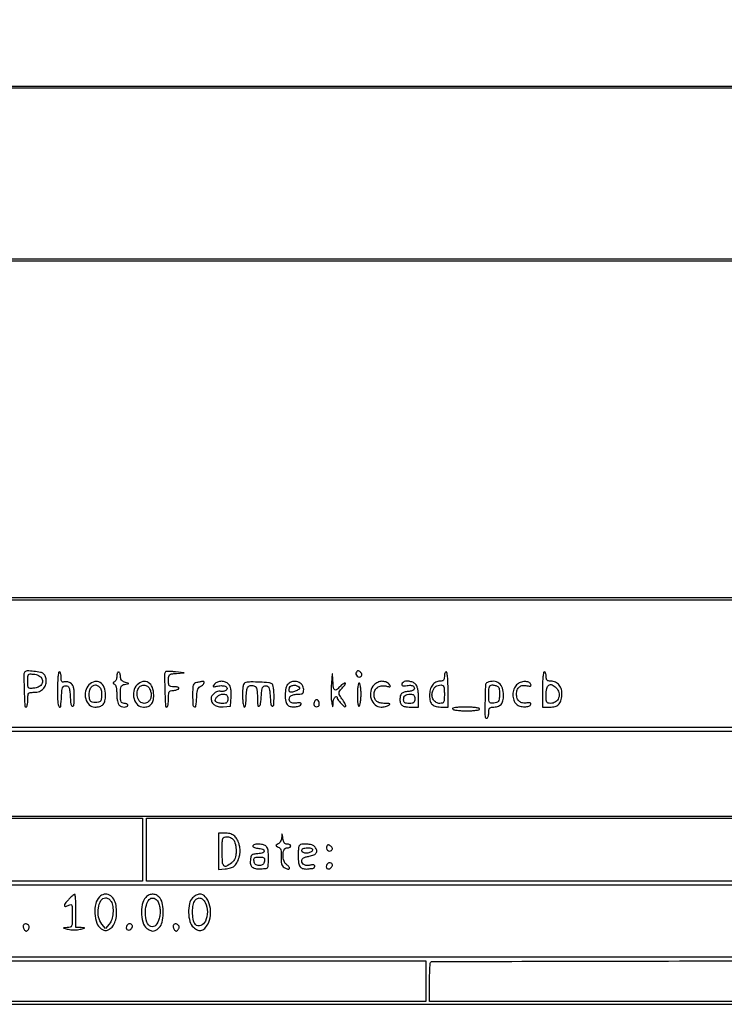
# Model space of a CAD drawing. Extents: x 117 to 3390, y 118 to 2363.
# Tile 3 of 6: x 2260 to 2640, y 118 to 649. Entities that reach past the tile are written whole.
import ezdxf

# ---------------------------------------------------------------- set-up
doc = ezdxf.new("R2010")
doc.units = 0

msp = doc.modelspace()

# ---------------------------------------------------------------- linework, layer by layer
for points in [[(422.623746, 2199.318798, -0.000002), (820.647058, 2199.499088, -0.000085)], [(877.970255, 1940.354271, -0.000003), (1142.093696, 1940.532732, -0.00013)], [(1777, 612.5), (3140.5, 612.5), (3146.006724, 615.204525, 0.043501), (3151.332714, 618.422297, 0.041686), (3156.104169, 622.554689, 0.041257), (3160.168266, 627.466259, 0.040701), (3163.391533, 633), (3166.5, 639.5), (3166.753245, 1403.463027, 0.000048), (3166.859244, 1851.712343, 0.000453), (3166.712932, 2043.250967, 0.000135), (3166.47599, 2165.497027, 0.061913), (3165.467944, 2173.463027, 0.061525), (3162.3351, 2181.48222, 0.057996), (3157.2952, 2188.674929, 0.057626), (3150.703344, 2194.557692, 0.0592), (3143, 2198.718452, 0.094101), (3136.417844, 2199.97967, 0.00006), (2947.46579, 2200.272159, 0.000305), (2639.773799, 2200.523948, 0.000022), (1779.5, 2200.666078, 0.000036), (1075.820938, 2200.702099, 0.000192)], [(1088.567046, 1945.568882, 0.000011), (873.70415, 1945.290929, 0.077348)], [(1259.815542, 2199.62199, -0.000051), (1780.5, 2199.626534), (3137.5, 2199.5), (3143.201632, 2197.196248, -0.063831), (3150.950325, 2192.846853, -0.062111), (3157.43207, 2186.648727, -0.061909), (3162.210207, 2179.028138, -0.062651), (3164.953673, 2170.5, -0.04625), (3165.571386, 2163.92463, -0.000036), (3165.766632, 1996.038093, -0.000296), (3165.87903, 1771.293406, -0.000073), (3165.79168, 1402.5, -0.000039), (3165.570099, 921.232598, -0.000542), (3165.288923, 747.818723, -0.000186), (3164.964889, 642.473842, -0.093652), (3163.718452, 636, -0.054942), (3159.832411, 628.656877, -0.056701), (3154.475444, 622.421851, -0.057363), (3147.917386, 617.608865, -0.058762), (3140.489052, 614.458311, -0.070802), (3133.87234, 613.509852, -0.00003), (2902.6597, 613.291248, -0.000239), (2552.736541, 613.148782, -0.000028), (1774.989052, 613.248536)], [(1229.111541, 866.134221, 0.000036), (1779.014662, 866.2478), (2682.5, 866.5), (2686.552908, 868.669775, 0.040626), (2690.484137, 871.204812, 0.037728), (2694.05938, 874.400319, 0.038053), (2697.084159, 878.065715, 0.043237), (2699.375844, 882), (2701.5, 886.5), (2701.5, 1406), (2701.5, 1925.5), (2699.408163, 1930, 0.033395), (2696.954253, 1934.471629, 0.046597), (2694.152074, 1938.068872, 0.048347), (2690.819674, 1940.987258, 0.040106), (2686.780186, 1943.422248), (2681.607311, 1946), (1777.553656, 1945.897912, 0.000067), (1362.067228, 1945.795128, 0.000223)], [(2695.578341, 1723.891267, -0.000064), (2695.802783, 1409.5, -0.000113), (2695.890768, 1165.624579, -0.000414), (2695.783685, 1011.11605, -0.000057), (2695.591842, 893.833248, -0.052302), (2695.010221, 888.380274, -0.064114), (2693.360967, 883.700366, -0.056224), (2690.521844, 879.359406, -0.057234), (2686.848577, 875.833577, -0.072636), (2682.73941, 873.558962, -0.089928), (2676.8609, 872.48214, -0.000083), (2537.156718, 872.254351, -0.000403), (2317.040386, 872.109435, -0.000038), (1775.414497, 872.230299)]]:
    msp.add_lwpolyline(points, format="xyb")
for points in [[(117.463346, 2361.750305, 0.090812), (117.267992, 2360.684755), (117.20352, 2031.426652, 0.000066), (117.180761, 1669.125388, 0.00004), (117.244614, 1239), (117.5, 117.5), (1754, 117.5), (3390.5, 117.5), (3390.5, 1240), (3390.5, 2362.5), (1754.218732, 2362.750305, 0.000029), (901.86696, 2362.831312, 0.000162), (445.294791, 2362.700308, 0.000003), (118.547025, 2362.498846, 0.311453)], [(2262.415976, 297.083333, 0.202545), (2261.814486, 295.598496, 0.003949), (2262.005249, 287.195027, 0.002968), (2262.317385, 278.654225, 0.40183), (2263, 278, 0.295869), (2263.387127, 278.251055, 0.04382), (2263.70625, 279.175, 0.037669), (2263.92761, 280.467056, 0.023598), (2264, 282, -0.015763), (2264.078782, 284.498264, -0.15969), (2264.459063, 285.451047, -0.195426), (2265.294641, 285.894966, -0.025597), (2267.345012, 286, 0.044033), (2268.802168, 286.128577, 0.043681), (2270.218371, 286.510367, 0.04652), (2271.448371, 287.094859, 0.074802), (2272.345012, 287.828741, 0.09848), (2273.503153, 289.764161, 0.08036), (2273.942132, 292.14232, 0.085555), (2273.604778, 294.396766, 0.140626), (2272.525624, 295.978734, 0.126373), (2270.864436, 296.763449, 0.020269), (2267.287847, 297.301667, 0.016912), (2263.6704, 297.573518, 0.209856)], [(2271.394036, 293.75, -0.144371), (2271.911111, 291.900776, -0.160781), (2271.307485, 290.155253, -0.127752), (2269.616849, 288.829835, -0.078054), (2267.149151, 288.186642, -0.02673), (2265.200502, 288.097464, -0.221728), (2264.421795, 288.467983, -0.161097), (2264.067344, 289.379571, -0.012848), (2264, 292, -0.012848), (2264.067344, 294.620429, -0.161097), (2264.421795, 295.532017, -0.221728), (2265.200502, 295.902536, -0.02673), (2267.149151, 295.813358, -0.0462), (2268.43506, 295.564033, -0.042175), (2269.695111, 295.077987, -0.04478), (2270.748589, 294.443703, -0.095269)], [(2280, 287.5, 0.011277), (2280.151302, 280.792664, 0.121967), (2280.914985, 278.213215, 0.715928), (2281.721382, 278.37874, 0.018392), (2282.200096, 283.75, -0.009988), (2282.433465, 286.981771, -0.072233), (2282.797513, 288.493762, -0.172705), (2283.4437, 289.226774, -0.127238), (2284.5, 289.5, -0.116047), (2285.54184, 289.254894, -0.170599), (2286.191152, 288.586251, -0.080017), (2286.569632, 287.234979, -0.012871), (2286.809995, 284.5, 0.012607), (2287.237706, 279.603684, 0.291503), (2288.079496, 278.561932, 0.494725), (2288.866868, 279.094795, 0.014251), (2289, 283.764816, 0.011351), (2288.923044, 287.154323, 0.058259), (2288.620624, 289.007246, 0.106806), (2287.996871, 290.173913, 0.094181), (2286.921859, 291.04182, 0.043539), (2286.021648, 291.427073, 0.039237), (2285.036501, 291.667026, 0.041437), (2284.115245, 291.738714, 0.090556), (2283.421859, 291.608388, -0.137853), (2282.773356, 291.548277, -0.218002), (2282.323792, 291.863046, -0.108115), (2282.069396, 292.643029, -0.024976), (2282, 294.031385, 0.031968), (2281.927216, 295.168592, 0.049312), (2281.70625, 296.127969, 0.063429), (2281.384174, 296.791991, 0.253346), (2281, 297, 0.368504), (2280.576184, 296.638562, 0.013417), (2280.276316, 294.375, 0.017647), (2280.066212, 291.360608, 0.008575)], [(2312, 294.583333, -0.047769), (2311.907336, 293.615638, -0.051009), (2311.632812, 292.705208, -0.056878), (2311.229231, 291.981026, -0.128732), (2310.75, 291.583333, 0.029131), (2310.14253, 291.255505, 0.260055), (2310, 291, 0.260055), (2310.14253, 290.744495, 0.029131), (2310.75, 290.416667, -0.185519), (2311.259426, 289.888462, -0.04223), (2311.652827, 288.685347, -0.035974), (2311.914659, 287.059783, -0.021949), (2312, 285.116667, 0.023276), (2312.088203, 283.222989, 0.02676), (2312.3525, 281.433021, 0.027332), (2312.735597, 279.961897, 0.119564), (2313.2, 279.2, 0.106751), (2314.486565, 278.370441, 0.079759), (2316.144926, 278.032852, 0.104548), (2317.49618, 278.26021, 0.308176), (2318, 279, 0.191087), (2317.848523, 279.381882, 0.088204), (2317.4125, 279.70625, 0.068025), (2316.765418, 279.926307, 0.048028), (2316, 280, -0.109354), (2314.955285, 280.231252, -0.189664), (2314.351411, 280.866306, -0.084696), (2314.065483, 282.167077, -0.011847), (2314, 284.930449, -0.013259), (2314.074079, 287.723523, -0.086096), (2314.386529, 289.089927, -0.162747), (2315.052767, 289.850719, -0.083862), (2316.25, 290.3035), (2318.5, 290.746101), (2316.25, 291.489682, -0.066475), (2315.269867, 291.965481, -0.090844), (2314.564007, 292.644308, -0.090576), (2314.143272, 293.530934, -0.065697), (2314, 294.616631, 0.040055), (2313.926775, 295.529219, 0.059352), (2313.70625, 296.299885, 0.07806), (2313.382658, 296.82406, 0.218879), (2313, 297, 0.221088), (2312.617264, 296.822066, 0.077179), (2312.29375, 296.290104, 0.058687), (2312.073193, 295.508703, 0.039486)], [(2338.429481, 297.096148, 0.202502), (2337.821791, 295.599927, 0.004016), (2338.005269, 287.198559, 0.00302), (2338.312008, 278.659721, 0.40198), (2339, 278, 0.31052), (2339.388512, 278.267028, 0.036969), (2339.70625, 279.321875, 0.033738), (2339.927717, 280.775243, 0.020945), (2340, 282.5, -0.012802), (2340.06812, 285.160033, -0.111917), (2340.38561, 286.28912, -0.209074), (2341.079462, 286.829364, -0.06242), (2342.440983, 287, 0.037634), (2343.42066, 287.073842, 0.041396), (2344.346475, 287.29375, 0.045439), (2345.093337, 287.615492, 0.130646), (2345.5, 288, 0.297719), (2345.490145, 288.391769, 0.145541), (2345.083987, 288.718784, 0.069343), (2344.243706, 288.933656, 0.027979), (2343.059017, 289, -0.030387), (2341.279029, 289.108279, -0.182693), (2340.472151, 289.531341, -0.160752), (2340.090178, 290.41573, -0.022236), (2340, 292.442502, -0.027054), (2340.114257, 294.552627, -0.186546), (2340.582031, 295.457666, -0.148124), (2341.597668, 295.924436, -0.015264), (2344.25, 296.207073), (2348.5, 296.529142), (2343.679481, 297.027385, 0.009071), (2341.801237, 297.187139, 0.013404), (2340.14883, 297.25311, 0.008567), (2338.784447, 297.247601, 0.193416)], [(2427.966374, 290.5, 0.011094), (2427.823683, 287.599994, 0.010851), (2427.808257, 284.675, 0.010798), (2427.905875, 282.108945, 0.03962), (2428.13067, 280.5, 0.000884), (2428.607196, 278.366846, 0.24637), (2428.723103, 278.230533, 0.517598), (2428.820434, 278.293227, 0.00132), (2428.897639, 280.190983, -0.070439), (2429.203268, 281.883363, -0.070423), (2429.966693, 283.424528, -0.265325), (2430.61459, 283.738744, -0.382854), (2431.033269, 283.309017, 0.150645), (2431.48096, 282.043985, 0.025966), (2433.121231, 280.061047, 0.02192), (2434.903257, 278.284209, 0.40101), (2435.634095, 278.300762, 0.270796), (2435.73881, 278.700028, 0.033446), (2435.427062, 279.583345, 0.032118), (2434.87484, 280.669495, 0.021053), (2434.109091, 281.846795, -0.018323), (2432.513357, 284.271107, -0.139654), (2432.155346, 285.574953, -0.160967), (2432.566774, 286.781102, -0.026572), (2434.174314, 288.685549, 0.022099), (2434.938824, 289.575006, 0.050777), (2435.410496, 290.32013, 0.113261), (2435.526641, 290.800328, 0.417659), (2435.329302, 291, 0.123994), (2434.818996, 290.871474, 0.030479), (2434.077722, 290.4125, 0.029337), (2433.26777, 289.765534, 0.025652), (2432.5, 289, -0.039053), (2430.723033, 287.320637, -0.364438), (2429.745557, 287.34005, -0.185879), (2429.116125, 288.536144, -0.014047), (2428.785602, 292.25, 0.001045), (2428.558813, 295.858794, 0.77567), (2428.442707, 295.880701, 0.091439), (2428.322278, 295.419576, 0.000434)], [(2441.47616, 296.961426, 0.188412), (2441.26119, 295.787515, 0.162562), (2441.880583, 294.689607, 0.175071), (2442.994999, 294.233843, 0.209743), (2444.042382, 294.642382, 0.089272), (2444.41875, 295.183961, 0.153701), (2444.486198, 295.724047, 0.125124), (2444.229301, 296.284595, 0.049888), (2443.631409, 296.89094, 0.037369), (2442.899749, 297.411096, 0.128354), (2442.3455, 297.575288, 0.177337), (2441.888736, 297.424766, 0.087186)], [(2489, 294.5, -0.045133), (2488.887309, 293.254109, -0.144241), (2488.515499, 292.516523, -0.152848), (2487.818641, 292.123035, -0.052719), (2486.654988, 292, 0.118783), (2484.341372, 291.442497, 0.118089), (2482.529801, 289.891668, 0.09761), (2481.384358, 287.414364, 0.059694), (2481, 284.206443, 0.062819), (2481.373918, 281.242048, 0.148523), (2482.517914, 279.358595, 0.135091), (2484.601052, 278.322581, 0.048276), (2487.934259, 278), (2491, 278), (2491, 287.5, 0.008575), (2490.933788, 291.360608, 0.017647), (2490.723684, 294.375, 0.013417), (2490.423816, 296.638562, 0.368504), (2490, 297, 0.226478), (2489.617064, 296.817169, 0.074992), (2489.29375, 296.265625, 0.057076), (2489.073116, 295.457356, 0.038131)], [(2542, 287.5), (2542, 278), (2545.877555, 278, 0.057818), (2548.815653, 278.340889, 0.13806), (2550.720286, 279.39479, 0.128414), (2551.878254, 281.346074, 0.046904), (2552.478172, 284.526937, 0.082507), (2552.265446, 287.47768, 0.109967), (2551.086362, 289.883682, 0.118347), (2549.077981, 291.443941, 0.106622), (2546.5, 292, -0.045527), (2545.231486, 292.115743, -0.152009), (2544.5, 292.5, -0.152009), (2544.115743, 293.231486, -0.045527), (2544, 294.5, 0.038131), (2543.926884, 295.457356, 0.057076), (2543.70625, 296.265625, 0.074992), (2543.382936, 296.817169, 0.226478), (2543, 297, 0.368504), (2542.576184, 296.638562, 0.013417), (2542.276316, 294.375, 0.017647), (2542.066212, 291.360608, 0.008575)], [(2297, 290, 0.143286), (2295.156849, 286.632243, 0.118509), (2295.238098, 282.527266, 0.133422), (2297.119798, 279.248307, 0.198687), (2300.13717, 278, 0.06905), (2302.825373, 278.373021, 0.138849), (2304.634244, 279.486277, 0.129808), (2305.665475, 281.443169, 0.056766), (2306, 284.380196, 0.08733), (2305.246857, 288.659338, 0.167587), (2303.079829, 291.336236, 0.207626), (2300.093531, 291.783753, 0.131936)], [(2302.945786, 288.565324, -0.092336), (2303.381481, 287.783794, -0.03571), (2303.69322, 286.578208, -0.033843), (2303.852165, 285.189863, -0.035521), (2303.818231, 283.815324, -0.027185), (2303.53579, 281.94717, -0.14639), (2303.052843, 281.052796, -0.162186), (2302.186218, 280.619766, -0.035469), (2300.5, 280.5, -0.035469), (2298.813782, 280.619766, -0.162186), (2297.947157, 281.052796, -0.14639), (2297.46421, 281.94717, -0.027185), (2297.181769, 283.815324, -0.060398), (2297.241242, 286.198112, -0.086927), (2297.901519, 288.197114, -0.110705), (2299.045512, 289.52015, -0.160695), (2300.5, 290, -0.089814), (2301.066601, 289.897395, -0.043078), (2301.736183, 289.578564, -0.040852), (2302.397446, 289.114265, -0.046096)], [(2323, 290, 0.147278), (2321.194221, 286.638394, 0.119606), (2321.348608, 282.53315, 0.132322), (2323.313252, 279.246597, 0.194626), (2326.394482, 278, 0.075883), (2328.924115, 278.386135, 0.137607), (2330.6659, 279.518471, 0.124524), (2331.67245, 281.484965, 0.056387), (2332, 284.380196, 0.08733), (2331.246857, 288.659338, 0.167587), (2329.079829, 291.336236, 0.207626), (2326.093531, 291.783753, 0.131936)], [(2328.615219, 289.234687, -0.128088), (2329.754578, 287.97043, -0.071596), (2330.441274, 286.002574, -0.069551), (2330.557446, 283.850115, -0.101961), (2330.020215, 282.037773, -0.165842), (2328.113154, 280.258641, -0.208261), (2325.719666, 280.231445, -0.172568), (2323.735008, 282.047477, -0.1226), (2323, 285, -0.088096), (2323.453347, 287.553052, -0.144281), (2324.751974, 289.304315, -0.173323), (2326.602371, 289.88262, -0.136387)], [(2355.25, 291.294267, 0.099285), (2354.020457, 290.791443, 0.168546), (2353.354323, 289.916497, 0.07125), (2353.061702, 288.25672, 0.008062), (2353, 284.430449, 0.013544), (2353.135615, 279.425004, 0.259389), (2353.937259, 278.151361, 0.530269), (2354.779375, 278.583049, 0.016048), (2355.19774, 283.225701, -0.016568), (2355.449764, 285.990317, -0.064567), (2355.878704, 287.649429, -0.101023), (2356.599897, 288.742287, -0.081555), (2357.744074, 289.564961, 0.074977), (2358.842549, 290.333186, 0.167621), (2359.305885, 291.226058, 0.344334), (2358.984962, 291.790855, 0.156302), (2358.083333, 291.863818, -0.006784), (2357.733287, 291.787091, -0.000959), (2357.010417, 291.640337, -0.001093), (2356.154218, 291.470173, -0.000931)], [(2364.892064, 290.369945, 0.022335), (2364.181991, 289.432123, 0.429425), (2364.249865, 289.110246, 0.184551), (2364.732895, 289.018977, 0.00738), (2366.519619, 289.36817, -0.061199), (2369.040688, 289.584293, -0.111842), (2371.025951, 289.05726, -0.287964), (2371.595709, 288.0799, -0.244833), (2371, 287.022828, -0.063367), (2370.304925, 286.686359, -0.044311), (2369.457516, 286.482841, -0.044573), (2368.595004, 286.432718, -0.067672), (2367.855372, 286.556772, 0.169787), (2366.411279, 286.506137, 0.077635), (2364.759006, 285.546073, 0.076169), (2363.446388, 284.10104, 0.147397), (2363, 282.619701, 0.117307), (2363.472408, 280.633861, 0.127433), (2364.780742, 279.143934, 0.106265), (2366.863181, 278.30016, 0.063734), (2369.539884, 278.177108), (2373.5, 278.5), (2373.798114, 283.630458, 0.018644), (2373.849726, 286.116435, 0.044228), (2373.656095, 287.955105, 0.060457), (2373.208081, 289.334276, 0.08786), (2372.476685, 290.380458, 0.103873), (2370.707267, 291.535668, 0.093465), (2368.553227, 291.938779, 0.09704), (2366.468922, 291.52741, 0.12305)], [(2381.75, 291.261375, 0.158837), (2380.867987, 290.727736, 0.11576), (2380.333948, 289.704828, 0.053055), (2380.06651, 287.868883, 0.00966), (2380, 284.426676, 0.014075), (2380.070508, 281.922414, 0.024522), (2380.2889, 279.856669, 0.022305), (2380.600242, 278.312576, 0.344545), (2381, 278, 0.330291), (2381.39078, 278.289752, 0.027861), (2381.70625, 279.584197, 0.028398), (2381.927843, 281.325708, 0.017447), (2382, 283.393011, -0.031625), (2382.225273, 286.951114, -0.130626), (2383.030402, 288.93095, -0.220325), (2384.436824, 289.683026, -0.106333), (2386.5, 289.361626, -0.169175), (2387.195974, 288.773527, -0.074009), (2387.657223, 287.639456, -0.045174), (2387.922612, 285.862455, -0.014492), (2388, 283.193011, 0.018312), (2388.154784, 278.968148, 0.557921), (2388.928215, 278.56574, 0.232189), (2389.765919, 279.854327, 0.014558), (2390.190005, 284.5, -0.012871), (2390.430368, 287.234979, -0.080017), (2390.808848, 288.586251, -0.170599), (2391.45816, 289.254894, -0.116047), (2392.5, 289.5, -0.116047), (2393.54184, 289.254894, -0.170599), (2394.191152, 288.586251, -0.080017), (2394.569632, 287.234979, -0.012871), (2394.809995, 284.5, 0.012675), (2395.237495, 279.613809, 0.288787), (2396.079179, 278.562034, 0.497593), (2396.866113, 279.088718, 0.014386), (2397, 283.740983, 0.015881), (2396.919736, 286.267412, 0.026603), (2396.672372, 288.37723, 0.027954), (2396.30595, 289.972339, 0.185983), (2395.821501, 290.610318, 0.118334), (2394.129308, 291.167343, 0.009049), (2389.303892, 291.478201, 0.01227), (2384.505448, 291.58232, 0.056615)], [(2404.571429, 290.428571, 0.146969), (2403.405017, 288.260346, 0.047563), (2403.012949, 284.597961, 0.047179), (2403.312432, 280.984774, 0.177089), (2404.439528, 279.050187, 0.134593), (2406.083312, 278.305948, 0.057693), (2408.511362, 278.203155, 0.059075), (2410.747223, 278.635386, 0.240813), (2411.6998, 279.580758, 0.270805), (2411.611771, 279.989044, 0.149643), (2411.1579, 280.256462, 0.070465), (2410.28758, 280.339091, 0.024927), (2409.03844, 280.21895, -0.032489), (2407.580493, 280.100929, -0.087419), (2406.557182, 280.264575, -0.120726), (2405.848752, 280.72192, -0.098022), (2405.365803, 281.489116, -0.162997), (2405.305357, 282.885675, -0.169012), (2406.100955, 284.012545, -0.107751), (2407.794353, 284.741524, -0.0466), (2410.25, 284.984687, 0.03684), (2411.681565, 285.098326, 0.146276), (2412.469521, 285.472512, 0.162341), (2412.876634, 286.191736, 0.048339), (2413, 287.464816, 0.165078), (2412.150407, 289.968, 0.14558), (2409.910495, 291.591763, 0.137981), (2407.048413, 291.774895, 0.144765)], [(2410.715226, 288.369339, -0.353044), (2410.388176, 287.503104, -0.046534), (2408.479424, 286.609112, -0.044954), (2406.35839, 286.055822, -0.24226), (2405.258463, 286.408204, -0.162567), (2405.106237, 286.713085, -0.048613), (2405.083276, 287.239138, -0.043085), (2405.17228, 287.872334, -0.035175), (2405.371991, 288.527009, -0.208822), (2406.331544, 289.500604, -0.10297), (2408.075852, 289.810302, -0.102619), (2409.803461, 289.398459, -0.206485)], [(2442, 284.440983, 0.011118), (2442.060917, 281.70171, 0.030582), (2442.264559, 279.780718, 0.050604), (2442.577089, 278.64208, 0.469367), (2443, 278.5, 0.199798), (2443.391852, 279.045623, 0.019282), (2443.70625, 280.68165, 0.022144), (2443.927181, 282.738245, 0.015685), (2444, 285.059017, 0.015621), (2443.928428, 287.349343, 0.026076), (2443.707919, 289.264754, 0.024323), (2443.39431, 290.698135, 0.338832), (2443, 291, 0.345981), (2442.598865, 290.684686, 0.021789), (2442.288115, 289.110246, 0.024127), (2442.070244, 287.003565, 0.013703)], [(2451, 290, 0.150053), (2449.19749, 286.600323, 0.12494), (2449.439504, 282.500371, 0.135154), (2451.559389, 279.237983, 0.18496), (2454.806704, 278.015313, 0.030874), (2455.947887, 278.092361, 0.025381), (2457.149469, 278.310881, 0.026105), (2458.235312, 278.626466, 0.059744), (2459, 279, 0.093859), (2459.473213, 279.45058, 0.466429), (2459.394048, 279.760435, 0.100627), (2458.680156, 279.940604, 0.010581), (2456.95, 279.984687, -0.0509), (2454.279607, 280.268884, -0.11424), (2452.441955, 281.123336, -0.137745), (2451.374358, 282.574422, -0.090378), (2451, 284.628571, -0.101918), (2451.476834, 286.943565, -0.13028), (2452.816007, 288.650065, -0.125589), (2454.867416, 289.508825, -0.090946), (2457.354093, 289.422228, 0.006868), (2459.224183, 289.038335, 0.172724), (2459.733419, 289.117041, 0.444517), (2459.811039, 289.435868, 0.023745), (2459.107936, 290.369945, 0.127566), (2457.441938, 291.570189, 0.104413), (2455.268832, 291.926406, 0.095886), (2452.979955, 291.374078, 0.089596)], [(2466.666667, 291.333333, 0.095625), (2466.02357, 290.382605, 0.341814), (2466.196654, 289.717717, 0.176929), (2467.146396, 289.416454, 0.038601), (2468.87872, 289.625744, -0.036464), (2470.089381, 289.777255, -0.053666), (2471.158682, 289.717715, -0.066145), (2471.989429, 289.465324, -0.148624), (2472.478855, 289.034213, -0.114268), (2472.815174, 288.039454, -0.239822), (2472.52609, 287.29913, -0.127288), (2471.520512, 286.782556, -0.028009), (2469.589883, 286.46041, 0.036937), (2467.24802, 286.026578, 0.127859), (2465.914425, 285.278252, 0.147377), (2465.220318, 284.044488, 0.055009), (2465, 282.047972, 0.088127), (2465.351278, 280.070433, 0.168519), (2466.360294, 278.836617, 0.110815), (2468.265988, 278.18245, 0.027491), (2471.581787, 278), (2475, 278), (2475, 283.428571, 0.0194), (2474.904048, 285.900666, 0.035825), (2474.605263, 287.888243, 0.04517), (2474.116279, 289.408959, 0.096299), (2473.428571, 290.428571, 0.102174), (2471.948717, 291.401847, 0.061353), (2469.906528, 291.935426, 0.063689), (2467.925961, 291.946928, 0.167542)], [(2489, 285, -0.010385), (2488.937137, 281.973836, -0.104493), (2488.626759, 280.757137, -0.216006), (2487.927756, 280.183368, -0.065555), (2486.535184, 280, -0.131765), (2484.580607, 280.524191, -0.121897), (2483.082582, 281.967039, -0.11351), (2482.36139, 284.035324, -0.103333), (2482.579382, 286.287773, -0.055087), (2483.306659, 287.949811, -0.094959), (2484.289868, 289.089333, -0.099729), (2485.587758, 289.749846, -0.065896), (2487.25, 289.984687, -0.148899), (2488.122691, 289.727232, -0.164116), (2488.663266, 289.034955, -0.072032), (2488.933534, 287.658009, -0.012501)], [(2512.25, 291.337719, 0.29387), (2511.202128, 289.856249, 0.007762), (2510.962436, 281.433694, 0.007337), (2510.977158, 273.006183, 0.409412), (2512, 272, 0.254951), (2512.384262, 272.209557, 0.06271), (2512.70625, 272.88125, 0.048861), (2512.927234, 273.850749, 0.031626), (2513, 275, -0.030526), (2513.092805, 276.518675, -0.120821), (2513.422145, 277.386934, -0.16837), (2514.045669, 277.845543, -0.07528), (2515.065741, 278, 0.067305), (2517.798254, 278.369499, 0.139081), (2519.625508, 279.47778, 0.131226), (2520.663531, 281.43214, 0.056882), (2521, 284.380196, 0.08147), (2520.363705, 288.25935, 0.144457), (2518.516865, 290.890033, 0.159772), (2515.689513, 291.937851, 0.105784)], [(2517.819201, 289.132901, -0.141977), (2518.352463, 288.529327, -0.058419), (2518.704182, 287.484985, -0.045909), (2518.867444, 286.088655, -0.026592), (2518.819201, 284.398214, -0.021501), (2518.54505, 282.211076, -0.115947), (2518.083167, 281.114205, -0.157693), (2517.255572, 280.512607, -0.050342), (2515.75, 280.183578, -0.044569), (2514.096403, 280.141435, -0.250661), (2513.370084, 280.591556, -0.123298), (2513.0553, 281.688569, -0.00852), (2513, 284.933578, -0.012228), (2513.066027, 287.632918, -0.071272), (2513.335597, 289.025476, -0.163834), (2513.876141, 289.72441, -0.150231), (2514.75, 289.984687, -0.039099), (2515.516423, 289.91791, -0.026418), (2516.373453, 289.728159, -0.026664), (2517.187543, 289.454733, -0.046973)], [(2528.060577, 290.060577, 0.11014), (2526.569478, 287.71366, 0.08329), (2526.020079, 284.701531, 0.085537), (2526.485427, 281.751255, 0.127721), (2527.911566, 279.580032, 0.116294), (2529.799906, 278.538559, 0.069474), (2532.354285, 278.194879, 0.07621), (2534.643067, 278.557456, 0.240698), (2535.712516, 279.618905, 0.216421), (2535.666028, 280.041662, 0.190383), (2535.312683, 280.315184, 0.08904), (2534.594529, 280.390772, 0.029043), (2533.533889, 280.251229, -0.092848), (2531.304951, 280.242944, -0.132707), (2529.529345, 281.090435, -0.129702), (2528.395423, 282.735005, -0.086635), (2528, 285, -0.085256), (2528.397146, 287.312214, -0.137104), (2529.539683, 288.937542, -0.141249), (2531.330836, 289.705276, -0.092815), (2533.584886, 289.568051, 0.021371), (2534.816911, 289.314241, 0.111599), (2535.504073, 289.356794, 0.269733), (2535.793804, 289.661785, 0.138434), (2535.770753, 290.206384, 0.221308), (2534.648791, 291.403466, 0.100611), (2532.489204, 291.800099, 0.08571), (2530.020442, 291.325534, 0.106521)], [(2549.428571, 288.428571, -0.134308), (2550.906449, 285.837679, -0.152871), (2550.758345, 282.993775, -0.159174), (2549.03348, 280.821626, -0.14704), (2546.3, 280, -0.070892), (2545.049972, 280.17813, -0.202643), (2544.382692, 280.721014, -0.108321), (2544.070263, 281.840499, -0.01409), (2544, 284.333333, -0.043565), (2544.322639, 288.029268, -0.189818), (2545.448277, 289.868028, -0.281881), (2547.17315, 290.035514, -0.083365)], [(2372, 282.5, -0.047364), (2371.874778, 281.181055, -0.170873), (2371.455902, 280.462514, -0.145685), (2370.631451, 280.099082, -0.031475), (2369.059017, 280, -0.032738), (2367.885921, 280.076893, -0.038103), (2366.792448, 280.306618, -0.041581), (2365.919321, 280.641619, -0.142898), (2365.472927, 281.043805, -0.22358), (2365.330501, 282.291618, -0.121332), (2366.178484, 283.621133, -0.095464), (2367.767718, 284.64248, -0.095502), (2369.622445, 285, -0.051079), (2370.808014, 284.878567, -0.152761), (2371.512244, 284.487125, -0.145926), (2371.886681, 283.750896, -0.045203)], [(2418.650663, 280.532025, 0.131747), (2418.534983, 279.428248, 0.17276), (2419.017139, 278.545048, 0.180473), (2419.929148, 278.189375, 0.143043), (2420.956326, 278.473008, 0.230484), (2421.437049, 279.232722, 0.09425), (2421.340836, 280.482475, 0.094942), (2420.793884, 281.603013, 0.236092), (2420, 282, 0.149852), (2419.658238, 281.895219, 0.058191), (2419.279398, 281.568782, 0.050787), (2418.924315, 281.093682, 0.04351)], [(2473, 282.5, -0.047675), (2472.873428, 281.175563, -0.173074), (2472.45, 280.458333, -0.144586), (2471.613599, 280.097235, -0.030103), (2470, 280, -0.031329), (2468.549228, 280.090992, -0.106215), (2467.659091, 280.402778, -0.158004), (2467.17302, 280.969627, -0.099176), (2467, 281.833333, -0.061692), (2467.190743, 283.373388, -0.154201), (2467.778845, 284.327361, -0.135549), (2468.867081, 284.843543, -0.043388), (2470.666667, 285, -0.053326), (2471.822469, 284.87638, -0.152866), (2472.516667, 284.482143, -0.143629), (2472.887532, 283.74406, -0.04511)], [(2493.5, 277, 0.208873), (2494.068638, 276.606453, 0.015512), (2495.9754, 276.29375, 0.019448), (2498.354892, 276.072687, 0.013438), (2501.059017, 276, 0.012729), (2503.78998, 276.069535, 0.023048), (2506.014754, 276.286018, 0.020376), (2507.677177, 276.595118, 0.349864), (2508, 277, 0.35542), (2507.666149, 277.410329, 0.018324), (2505.860246, 277.716927, 0.021479), (2503.444548, 277.931466, 0.011407), (2500.440983, 278, 0.009482), (2497.258262, 277.939637, 0.026296), (2495.029528, 277.737367, 0.039212), (2493.660908, 277.429203, 0.490637)], [(2367, 200.182153), (2367, 190.364305), (2370.606814, 190.648355, 0.044217), (2373.525417, 191.14025, 0.10709), (2375.465707, 192.122712, 0.10339), (2376.865775, 193.844631, 0.039482), (2378.068718, 196.708218, 0.031081), (2378.571149, 198.622837, 0.048123), (2378.738809, 200.322611, 0.04652), (2378.580191, 202.064198, 0.026831), (2378.084618, 204.111909, 0.056556), (2376.907961, 206.863552, 0.105477), (2375.303429, 208.666423, 0.104312), (2373.08961, 209.66967, 0.054458), (2370.065741, 210), (2367, 210)], [(2375.127555, 206.346305, -0.089199), (2375.656444, 205.411334, -0.028796), (2376.096844, 203.875702, -0.027676), (2376.398901, 202.077007, -0.027767), (2376.5, 200.257952, -0.025091), (2376.384888, 197.965476, -0.064035), (2376.009145, 196.347879, -0.078615), (2375.294564, 195.07944, -0.055104), (2374.139216, 193.911647, -0.046919), (2371.363567, 192.065678, -0.354539), (2369.923592, 192.340087, -0.163802), (2369.147017, 194.305219, -0.012906), (2369, 200, -0.004648), (2369.047632, 205.123395, -0.067675), (2369.324299, 206.9088, -0.217963), (2370.023336, 207.708887, -0.10627), (2371.377555, 208, -0.060008), (2372.388586, 207.878221, -0.043925), (2373.459859, 207.514227, -0.044602), (2374.428184, 206.979587, -0.071233)], [(2401.160037, 207.79969, -0.055964), (2400.969073, 206.693906, -0.048947), (2400.532948, 205.604004, -0.051624), (2399.931999, 204.68997, -0.093895), (2399.25, 204.11694, 0.011548), (2398.174443, 203.480026, 0.265173), (2398.010882, 203.17678, 0.289297), (2398.194685, 202.900468, 0.013218), (2399.289749, 202.445008, -0.112982), (2400.150891, 201.865012, -0.115915), (2400.664203, 200.973165, -0.06829), (2400.884641, 199.563206, -0.017611), (2400.846564, 197.255602, 0.021215), (2400.825626, 195.002797, 0.058877), (2401.063104, 193.439424, 0.082942), (2401.59007, 192.302042, 0.085217), (2402.454137, 191.409877, 0.041199), (2403.226796, 190.937196, 0.048556), (2404.026043, 190.627533, 0.055451), (2404.735144, 190.511781, 0.152311), (2405.220765, 190.636441, 0.266438), (2405.402718, 190.972336, 0.123425), (2405.265765, 191.467292, 0.073049), (2404.802028, 192.063097, 0.038157), (2404.073444, 192.661112, -0.154225), (2402.424836, 194.812979, -0.085165), (2401.833446, 198.104304, -0.103437), (2402.404693, 200.947516, -0.300151), (2404, 202, 0.048028), (2404.765418, 202.073693, 0.068025), (2405.4125, 202.29375, 0.088204), (2405.848523, 202.618118, 0.191087), (2406, 203, 0.186066), (2405.852833, 203.38178, 0.089815), (2405.431112, 203.70625, 0.069653), (2404.804452, 203.926209, 0.049662), (2404.063358, 204, -0.100783), (2403.132978, 204.189458, -0.1371), (2402.467164, 204.721605, -0.094495), (2402.015404, 205.6923, -0.030931), (2401.723396, 207.25, 0.001238), (2401.469367, 209.256312, 0.168893), (2401.362142, 209.471084, 0.63948), (2401.26421, 209.433687, 0.002235)], [(2385.540033, 203.064774, 0.332144), (2385.573543, 202.684018, 0.099223), (2386.069461, 202.311806, 0.057614), (2386.970504, 202.002216, 0.029397), (2388.154004, 201.814774, -0.044945), (2390.913998, 201.289335, -0.320395), (2391.714405, 200.28467, -0.351213), (2391.00458, 199.29649, -0.047579), (2388.31198, 198.81406, 0.022124), (2386.094122, 198.532124, 0.134082), (2385.054255, 198.046054, 0.159076), (2384.497861, 197.141513, 0.034858), (2384.191597, 195.31644, 0.033358), (2384.14576, 193.782903, 0.080581), (2384.367826, 192.673901, 0.105983), (2384.876496, 191.879638, 0.091272), (2385.691597, 191.312419, 0.043897), (2386.918819, 190.880811, 0.047835), (2388.167608, 190.685875, 0.029529), (2389.856759, 190.685517, 0.006502), (2392.75, 190.893701, 0.360485), (2393.773708, 191.899965, 0.02446), (2394.006809, 196.284842, 0.027723), (2393.777555, 200.755636, 0.171331), (2392.8, 202.8, 0.136675), (2391.321726, 203.634143, 0.051448), (2388.94757, 203.966922, 0.051161), (2386.655593, 203.81594, 0.215551)], [(2410.666667, 203.333333, 0.157086), (2410.404348, 202.821713, 0.012711), (2410.195833, 201.306169, 0.016142), (2410.048573, 199.446526, 0.011686), (2410, 197.368517, 0.036025), (2410.251159, 193.887183, 0.123841), (2411.10685, 191.808244, 0.173366), (2412.647591, 190.775328, 0.088622), (2415, 190.609248, -0.000971), (2415.665391, 190.67894, -0.000651), (2416.426562, 190.756169, -0.000655), (2417.164073, 190.829052, -0.001293), (2417.75, 190.88465, 0.085683), (2418.227402, 191.013168, 0.086268), (2418.632812, 191.294126, 0.090624), (2418.904745, 191.68163, 0.108206), (2419, 192.116631, 0.200004), (2418.8361, 192.509983, 0.129832), (2418.403373, 192.759461, 0.085217), (2417.731325, 192.823318, 0.045153), (2416.903548, 192.685028, -0.061138), (2414.92866, 192.419495, -0.114443), (2413.362401, 192.763769, -0.149143), (2412.368797, 193.671681, -0.134382), (2412, 195.019091, -0.13383), (2412.239327, 195.897224, -0.121462), (2412.897576, 196.570792, -0.073961), (2414.090742, 197.085845, -0.023125), (2416, 197.5, 0.059413), (2418.554665, 198.251379, 0.171663), (2419.891246, 199.483495, 0.222306), (2419.967148, 201.046159, 0.099434), (2418.8, 202.8, 0.14417), (2417.350593, 203.589992, 0.036813), (2414.674453, 203.964586, 0.035731), (2412.003512, 203.94869, 0.178876)], [(2425.47616, 202.961426, 0.188412), (2425.26119, 201.787515, 0.162562), (2425.880583, 200.689607, 0.175071), (2426.994999, 200.233843, 0.209743), (2428.042382, 200.642382, 0.089272), (2428.41875, 201.183961, 0.153701), (2428.486198, 201.724047, 0.125124), (2428.229301, 202.284595, 0.049888), (2427.631409, 202.89094, 0.037369), (2426.899749, 203.411096, 0.128354), (2426.3455, 203.575288, 0.177337), (2425.888736, 203.424766, 0.087186)], [(2391.819551, 194.75, -0.063957), (2391.529188, 193.696001, -0.125837), (2391.008716, 193.006955, -0.11739), (2390.193689, 192.623446, -0.05157), (2389, 192.5, -0.05157), (2387.806311, 192.623446, -0.11739), (2386.991284, 193.006955, -0.125837), (2386.470812, 193.696001, -0.063957), (2386.180449, 194.75, -0.054051), (2386.140695, 195.951218, -0.208537), (2386.481522, 196.596258, -0.146169), (2387.285102, 196.920238, -0.023243), (2389, 197, -0.023243), (2390.714898, 196.920238, -0.146169), (2391.518478, 196.596258, -0.208537), (2391.859305, 195.951218, -0.054051)], [(2417.756214, 200.75, -0.217054), (2416.724191, 199.630465, -0.086126), (2414.639141, 199.149422, -0.09944), (2412.709897, 199.427816, -0.317368), (2412, 200.433578, -0.14124), (2412.20029, 201.128473, -0.135698), (2412.742098, 201.622993, -0.086351), (2413.68406, 201.912081, -0.031385), (2415.083333, 202, -0.027614), (2416.405844, 201.926905, -0.081936), (2417.277648, 201.681929, -0.158998), (2417.706976, 201.279719, -0.207898)], [(2425.5, 193, 0.13346), (2425.154279, 191.833908, 0.214143), (2425.550663, 190.893865, 0.223986), (2426.496301, 190.591846, 0.14122), (2427.578017, 191.064749, 0.054071), (2428.072804, 191.574976, 0.06707), (2428.405763, 192.145782, 0.080573), (2428.534458, 192.687312, 0.157815), (2428.429973, 193.113307, 0.117694), (2427.787389, 193.752703, 0.147878), (2426.978383, 193.963569, 0.141453), (2426.161057, 193.692994, 0.104499)], [(2285.865595, 173.9324, 0.02307), (2284.139222, 171.897037, 0.189715), (2283.806884, 170.751387, 0.472911), (2284.392471, 170.355327, 0.05069), (2286.131483, 171.070368, -0.119795), (2287.145082, 171.332362, -0.325774), (2287.716775, 170.928205, -0.076371), (2287.958553, 169.545548, -0.005167), (2288, 165.535184, -0.006189), (2287.947414, 161.286929, -0.092267), (2287.640884, 159.840046, -0.227523), (2286.883641, 159.161577, -0.061565), (2285.25, 158.897639, 0.002232), (2283.405145, 158.820721, 0.56082), (2283.339719, 158.701651, 0.206108), (2283.53397, 158.555664, 0.001235), (2285.75, 158.023938, 0.036184), (2287.230446, 157.783981, 0.022091), (2289, 157.70576, 0.022091), (2290.769554, 157.783981, 0.036184), (2292.25, 158.023938, 0.001235), (2294.46603, 158.555664, 0.206108), (2294.660281, 158.701651, 0.56082), (2294.594855, 158.820721, 0.002232), (2292.75, 158.897639), (2290, 159), (2290, 168, 0.00782), (2289.946152, 171.442758, 0.013243), (2289.779687, 174.32139, 0.006962), (2289.550076, 176.652788, 0.427407), (2289.25, 176.881328, 0.128503), (2288.826257, 176.695879, 0.012153), (2287.946456, 175.966128, 0.014916), (2286.929298, 175.025032, 0.011205)], [(2302.653143, 175.510286, 0.141949), (2300.647535, 171.868394, 0.069149), (2300.202135, 166.53328, 0.070201), (2301.217778, 161.38993, 0.16539), (2303.59446, 158.346151, 0.026989), (2305.051932, 157.499859, 0.120211), (2306.007545, 157.273247, 0.118232), (2306.968514, 157.510253, 0.025721), (2308.453267, 158.377423, 0.1168), (2310.25245, 160.277199, 0.068671), (2311.443806, 163.187592, 0.058652), (2311.932473, 166.80593, 0.044516), (2311.644608, 170.8026, 0.092435), (2310.387506, 174.298212, 0.140642), (2308.067524, 176.511106, 0.171406), (2305.275535, 176.912574, 0.148247)], [(2327.739601, 175.25, 0.132845), (2325.779324, 171.364107, 0.06931), (2325.426246, 165.911794, 0.071612), (2326.550898, 160.803634, 0.181895), (2329.014344, 157.992323, 0.042872), (2330.812715, 157.219861, 0.122304), (2332.161078, 157.116355, 0.117342), (2333.434836, 157.655493, 0.037863), (2335, 159, 0.145768), (2336.502919, 161.778078, 0.044608), (2337.067345, 166.569998, 0.04501), (2336.762691, 171.487743, 0.115302), (2335.443296, 174.777494, 0.109214), (2333.796936, 176.28748, 0.11637), (2331.704885, 176.918516, 0.1165), (2329.553226, 176.547629, 0.109635)], [(2353, 175, 0.143269), (2351.279852, 171.85724, 0.060637), (2350.819178, 167.026146, 0.060515), (2351.532908, 162.203885, 0.138063), (2353.414924, 159.079924, 0.096519), (2355.76461, 157.601066, 0.173295), (2358.015415, 157.542253, 0.149131), (2360.032714, 158.961624, 0.066548), (2361.687437, 161.794357, 0.092232), (2362.737862, 166.678631, 0.084249), (2362.017713, 171.781245, 0.101633), (2359.866552, 175.619102, 0.217681), (2356.845012, 177, 0.082701), (2355.995195, 176.85847, 0.037414), (2354.954472, 176.4125, 0.035721), (2353.901454, 175.765363, 0.040756)], [(2308.964816, 173.065741, -0.090374), (2309.865926, 170.263642, -0.05249), (2309.958085, 166.719459, -0.05294), (2309.317967, 163.292631, -0.103468), (2308, 160.860784), (2306, 158.5), (2304, 160.860784, -0.129158), (2302.195518, 164.635225, -0.082582), (2302.076865, 169.522684, -0.097399), (2303.478622, 173.553162, -0.266532), (2306, 175, -0.087112), (2306.814841, 174.85695, -0.057687), (2307.666888, 174.431812, -0.056109), (2308.425485, 173.805505, -0.069395)], [(2333.739668, 173.75, -0.083001), (2334.799733, 171.816643, -0.053752), (2335.378922, 169.326337, -0.049897), (2335.438211, 166.556615, -0.04781), (2334.952065, 163.788566, -0.108495), (2333.042812, 160.170362, -0.322861), (2330.474002, 159.529428, -0.225022), (2328.243701, 161.932885, -0.076493), (2327.5, 166.765694, -0.058723), (2328.011804, 171.108479, -0.124265), (2329.571965, 174.09153, -0.240278), (2331.651151, 174.898047, -0.203244)], [(2359.839485, 172.452947, -0.103693), (2360.978897, 167.378589, -0.109406), (2359.946126, 162.379169, -0.199209), (2357.416102, 159.994317, -0.295148), (2354.528939, 160.613918, -0.150347), (2353.460054, 162.632727, -0.037229), (2353.02894, 166.396139, -0.038611), (2353.176323, 170.319133, -0.094445), (2354.035184, 173.065741, -0.121691), (2355.329165, 174.501262, -0.176861), (2356.967397, 174.910709, -0.161568), (2358.595519, 174.172763, -0.099666)], [(2261.625, 160.202254, 0.128913), (2261.499676, 159.793007, 0.054315), (2261.53893, 159.214702, 0.048831), (2261.719473, 158.572073, 0.045558), (2262.024342, 157.960613, 0.049513), (2262.515686, 157.317652, 0.171369), (2262.973481, 157.079383, 0.178702), (2263.466633, 157.186157, 0.05468), (2264.071227, 157.671227, 0.071796), (2264.462104, 158.193973, 0.071784), (2264.689232, 158.805944, 0.077767), (2264.723638, 159.410595, 0.114292), (2264.553851, 159.912868, 0.095917), (2263.879577, 160.644206, 0.134869), (2263.055341, 160.960683, 0.150865), (2262.252279, 160.797069, 0.129914)], [(2317.5, 160, 0.13346), (2317.154279, 158.833908, 0.214143), (2317.550663, 157.893865, 0.223986), (2318.496301, 157.591846, 0.14122), (2319.578017, 158.064749, 0.054071), (2320.072804, 158.574976, 0.06707), (2320.405763, 159.145782, 0.080573), (2320.534458, 159.687312, 0.157815), (2320.429973, 160.113307, 0.117694), (2319.787389, 160.752703, 0.147878), (2318.978383, 160.963569, 0.141453), (2318.161057, 160.692994, 0.104499)], [(2342.625, 160.202254, 0.128913), (2342.499676, 159.793007, 0.054315), (2342.53893, 159.214702, 0.048831), (2342.719473, 158.572073, 0.045558), (2343.024342, 157.960613, 0.049513), (2343.515686, 157.317652, 0.171369), (2343.973481, 157.079383, 0.178702), (2344.466633, 157.186157, 0.05468), (2345.071227, 157.671227, 0.071796), (2345.462104, 158.193973, 0.071784), (2345.689232, 158.805944, 0.077767), (2345.723638, 159.410595, 0.114292), (2345.553851, 159.912868, 0.095917), (2344.879577, 160.644206, 0.134869), (2344.055341, 160.960683, 0.150865), (2343.252279, 160.797069, 0.129914)], [(3070, 130), (3070, 119), (2775.5, 119), (2481, 119), (2481, 129.333333, -0.006022), (2481.048276, 133.341612, -0.009111), (2481.195833, 136.827083, -0.004516), (2481.399803, 139.754503, -0.178563), (2481.666667, 140.333333, -0.198317), (2482.327577, 140.607979, -0.000007), (2568.451042, 140.804167, -0.000353), (2663.450576, 140.952081, -0.000213), (2776.166667, 141), (3070, 141)]]:
    msp.add_lwpolyline(points, format="xyb", close=True)
for points in [[(3365, 1428.5), (3365, 520), (2727.5, 520), (2090, 520), (2090, 331.5), (2090, 143), (1116.5, 143), (143, 143), (143, 1240), (143, 2337), (1754, 2337), (3365, 2337)], [(3365, 428), (3365, 337), (2728.5, 337), (2092, 337), (2092, 428), (2092, 519), (2728.5, 519), (3365, 519)], [(3365, 301.5), (3365, 267), (2728.5, 267), (2092, 267), (2092, 301.5), (2092, 336), (2728.5, 336), (3365, 336)], [(3365, 242), (3365, 219), (2728.5, 219), (2092, 219), (2092, 242), (2092, 265), (2728.5, 265), (3365, 265)], [(2326, 201), (2326, 184), (2209, 184), (2092, 184), (2092, 201), (2092, 218), (2209, 218), (2326, 218)], [(3082, 201), (3082, 184), (2705, 184), (2328, 184), (2328, 201), (2328, 218), (2705, 218), (3082, 218)], [(3082, 162.5), (3082, 143), (2587, 143), (2092, 143), (2092, 162.5), (2092, 182), (2587, 182), (3082, 182)], [(2479, 130), (2479, 119), (2185, 119), (1891, 119), (1891, 130), (1891, 141), (2185, 141), (2479, 141)]]:
    msp.add_lwpolyline(points, close=True)

doc.saveas('drawing.dxf')
